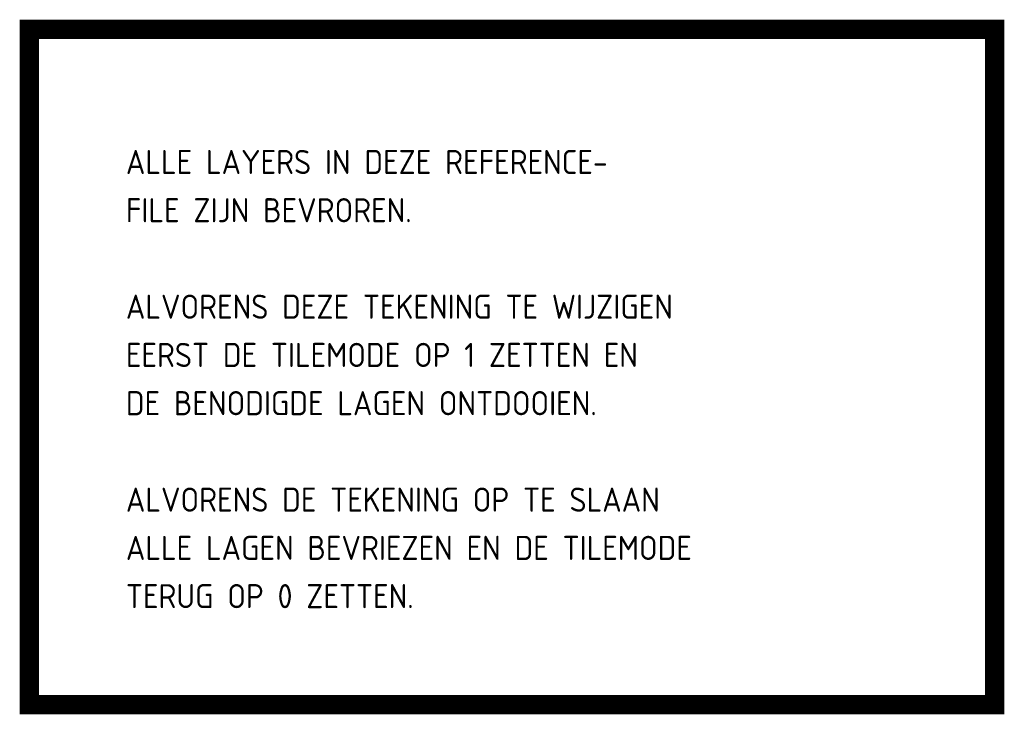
# Paper-space layout 'Layout1' of a CAD drawing. Extents: x -1 to 101, y -1 to 71.
import ezdxf

# ---------------------------------------------------------------- set-up
doc = ezdxf.new("R2010")
doc.units = 0
doc.header["$LTSCALE"] = 4
doc.header["$MEASUREMENT"] = 0
doc.layers.get('0').update_dxf_attribs({"linetype": 'CONTINUOUS'})
doc.styles.get("Standard").update_dxf_attribs({"font": 'ISOCP'})

# ---------------------------------------------------------------- blocks, each defined once
blk = doc.blocks.new('infomsps')
at = {"color": 2, "linetype": 'Continuous', "const_width": 2}
blk.add_lwpolyline([(0, 0), (0, 70), (100, 70), (100, 0)], close=True, dxfattribs=at)
at = {"color": 2, "linetype": 'Continuous'}
for s, p in [('ALLE LAYERS IN DEZE REFERENCE-', (10, 55)), ('FILE ZIJN BEVROREN.', (10, 50)), ('ALVORENS DEZE TEKENING TE WIJZIGEN', (10, 40)), ('EERST DE TILEMODE OP 1 ZETTEN EN', (10, 35)), ('DE BENODIGDE LAGEN ONTDOOIEN.', (10, 30)), ('ALVORENS DE TEKENING OP TE SLAAN', (10, 20)), ('ALLE LAGEN BEVRIEZEN EN DE TILEMODE', (10, 15)), ('TERUG OP 0 ZETTEN.', (10, 10))]:
    blk.add_text(s, height=2.5, dxfattribs=at).set_placement(p)

psp = doc.layouts.get("Layout1")

# ---------------------------------------------------------------- block references
psp.add_blockref('infomsps', (0, 0))

doc.saveas('drawing.dxf')
